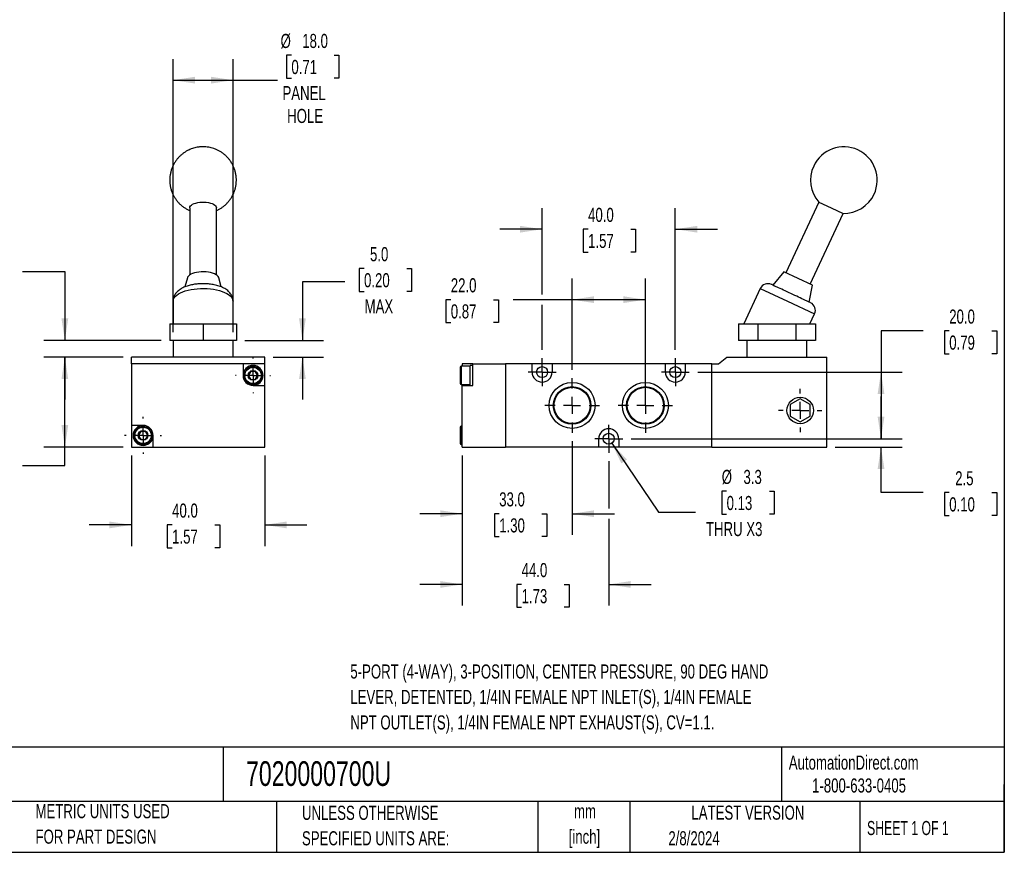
# Model space of a CAD drawing. Header units: millimetres. Extents: x 13 to 546, y 13 to 419.
# Tile 2 of 3: x 250 to 546, y 13 to 263. Entities that reach past the tile are written whole.
import ezdxf

# ---------------------------------------------------------------- set-up
doc = ezdxf.new("R2010")
doc.units = ezdxf.units.MM
doc.header["$LTSCALE"] = 2
doc.linetypes.add('CENTERX2', pattern=[20.32, 12.7, -2.54, 2.54, -2.54])
doc.layers.add('CENTER', color=40, linetype='CENTERX2')
doc.layers.add('DIMENSIONS', color=140, linetype='Continuous', lineweight=25)
doc.layers.add('TEXT', color=140, linetype='Continuous', lineweight=25)
doc.styles.add('SLDTEXTSTYLE0', font='TXT', dxfattribs={"width": 0.7})
doc.styles.add('SLDTEXTSTYLE1', font='TXT', dxfattribs={"width": 0.65})
doc.dimstyles.new('SLDDIMSTYLE2', dxfattribs={"dimtxt": 4.316016, "dimasz": 6.604, "dimexe": 0, "dimexo": 0.0625, "dimgap": 1.079004, "dimtad": 0, "dimtih": 1, "dimtoh": 1, "dimrnd": 1e-09, "dimzin": 12, "dimdsep": 46, "dimtxsty": 'SLDTEXTSTYLE0', "dimsah": 1, "dimcen": 0.09, "dimadec": 0, "dimazin": 3, "dimtfac": 1, "dimtmove": 0, "dimatfit": 0, "dimfxl": 0, "dimfrac": 2, "dimtolj": 1, "dimtzin": 12, "dimarcsym": 0})
doc.dimstyles.new('SLDDIMSTYLE3', dxfattribs={"dimtxt": 4.316016, "dimasz": 6.604, "dimexe": 0, "dimexo": 0.0625, "dimgap": 1.079004, "dimtad": 0, "dimtih": 1, "dimtoh": 1, "dimrnd": 1e-09, "dimzin": 4, "dimdsep": 46, "dimtxsty": 'SLDTEXTSTYLE0', "dimsah": 1, "dimcen": 0.09, "dimadec": 0, "dimazin": 1, "dimtfac": 1, "dimtofl": 0, "dimtmove": 0, "dimatfit": 3, "dimfxl": 0, "dimfrac": 2, "dimtolj": 1, "dimtzin": 12, "dimarcsym": 0})
doc.dimstyles.new('SLDDIMSTYLE4', dxfattribs={"dimtxt": 4.316016, "dimasz": 6.604, "dimexe": 0, "dimexo": 0.0625, "dimgap": 1.079004, "dimtad": 0, "dimtih": 1, "dimtoh": 1, "dimrnd": 1e-09, "dimzin": 4, "dimdsep": 46, "dimtxsty": 'SLDTEXTSTYLE0', "dimsah": 1, "dimcen": 0.09, "dimadec": 0, "dimazin": 1, "dimtfac": 1, "dimtmove": 0, "dimatfit": 0, "dimfxl": 0, "dimfrac": 2, "dimtolj": 1, "dimtzin": 12, "dimarcsym": 0})
doc.dimstyles.new('SLDDIMSTYLE6', dxfattribs={"dimtxt": 4.316016, "dimasz": 6.604, "dimexe": 0, "dimexo": 0.0625, "dimgap": 1.079004, "dimtad": 0, "dimtih": 1, "dimtoh": 1, "dimrnd": 1e-09, "dimzin": 12, "dimdsep": 46, "dimtxsty": 'SLDTEXTSTYLE0', "dimsah": 1, "dimcen": 0, "dimadec": 0, "dimazin": 3, "dimtfac": 1, "dimtofl": 0, "dimtmove": 0, "dimatfit": 3, "dimfxl": 0, "dimfrac": 2, "dimtolj": 1, "dimtzin": 12, "dimarcsym": 0})

# ---------------------------------------------------------------- blocks, each defined once
blk = doc.blocks.new('_D_8')
at = {"layer": 'DIMENSIONS'}
for p, q in [((284.02, 131.8), (284.02, 104.63)), ((324.02, 131.8), (324.02, 104.63)), ((284.02, 110.98), (271.32, 110.98)), ((296.23, 110.98), (294.78, 110.98)), ((294.78, 110.98), (294.78, 104.12)), ((309.06, 110.98), (310.51, 110.98)), ((310.51, 110.98), (310.51, 104.12)), ((324.02, 110.98), (336.72, 110.98)), ((294.78, 104.12), (296.23, 104.12)), ((310.51, 104.12), (309.06, 104.12))]:
    blk.add_line(p, q, dxfattribs=at)
for points in [[(284.02, 110.98), (277.41, 111.99), (277.41, 109.96)], [(324.02, 110.98), (330.62, 109.96), (330.62, 111.99)]]:
    blk.add_solid(points, dxfattribs=at)
at = {"layer": 'DIMENSIONS', "char_height": 4.233, "attachment_point": 1, "style": 'SLDTEXTSTYLE0'}
for s, insert in [('40.0', (296.23, 117.4)), ('1.57', (296.23, 109.58))]:
    blk.add_mtext(s, dxfattribs=dict(at, insert=insert))
blk = doc.blocks.new('_D_9')
at = {"layer": 'DIMENSIONS'}
for p, q in [((281.48, 161.34), (257.67, 161.34)), ((264.02, 134.34), (264.02, 161.34)), ((281.48, 134.34), (257.67, 134.34)), ((264.02, 128.83), (264.02, 134.34)), ((230.71, 128.83), (229.26, 128.83)), ((229.26, 128.83), (229.26, 121.97)), ((243.54, 128.83), (244.98, 128.83)), ((244.98, 128.83), (244.98, 121.97)), ((251.32, 128.83), (264.02, 128.83)), ((229.26, 121.97), (230.71, 121.97)), ((244.98, 121.97), (243.54, 121.97))]:
    blk.add_line(p, q, dxfattribs=at)
for points in [[(264.02, 161.34), (263, 154.74), (265.03, 154.74)], [(264.02, 134.34), (265.03, 140.94), (263, 140.94)]]:
    blk.add_solid(points, dxfattribs=at)
at = {"layer": 'DIMENSIONS', "char_height": 4.233, "attachment_point": 1, "style": 'SLDTEXTSTYLE0'}
for s, insert in [('27.0', (230.71, 135.26)), ('1.06', (230.71, 127.43))]:
    blk.add_mtext(s, dxfattribs=dict(at, insert=insert))
blk = doc.blocks.new('_D_10')
at = {"layer": 'DIMENSIONS'}
for p, q in [((232.69, 191.06), (231.24, 191.06)), ((231.24, 191.06), (231.24, 184.2)), ((245.52, 191.06), (246.97, 191.06)), ((246.97, 191.06), (246.97, 184.2)), ((251.32, 187.03), (264.02, 187.03)), ((264.02, 187.03), (264.02, 166.34)), ((231.24, 184.2), (232.69, 184.2)), ((246.97, 184.2), (245.52, 184.2)), ((292.98, 166.34), (257.67, 166.34)), ((281.48, 161.34), (257.67, 161.34)), ((264.02, 161.34), (264.02, 148.64))]:
    blk.add_line(p, q, dxfattribs=at)
for points in [[(264.02, 166.34), (265.03, 172.94), (263, 172.94)], [(264.02, 161.34), (263, 154.74), (265.03, 154.74)]]:
    blk.add_solid(points, dxfattribs=at)
at = {"layer": 'DIMENSIONS', "char_height": 4.233, "attachment_point": 1, "style": 'SLDTEXTSTYLE0'}
for s, insert in [('1.3', (234.49, 197.49)), ('0.05', (232.69, 189.66)), ('MIN', (233.42, 181.84))]:
    blk.add_mtext(s, dxfattribs=dict(at, insert=insert))
blk = doc.blocks.new('_D_11')
at = {"layer": 'DIMENSIONS'}
for p, q in [((353.85, 187.94), (352.4, 187.94)), ((352.4, 187.94), (352.4, 181.08)), ((366.67, 187.94), (368.12, 187.94)), ((368.12, 187.94), (368.12, 181.08)), ((348.05, 183.9), (335.35, 183.9)), ((335.35, 183.9), (335.35, 166.34)), ((352.4, 181.08), (353.85, 181.08)), ((368.12, 181.08), (366.67, 181.08)), ((318.06, 166.34), (341.7, 166.34)), ((326.56, 161.34), (341.7, 161.34)), ((335.35, 161.34), (335.35, 148.64))]:
    blk.add_line(p, q, dxfattribs=at)
for points in [[(335.35, 166.34), (336.37, 172.94), (334.34, 172.94)], [(335.35, 161.34), (334.34, 154.74), (336.37, 154.74)]]:
    blk.add_solid(points, dxfattribs=at)
at = {"layer": 'DIMENSIONS', "char_height": 4.233, "attachment_point": 1, "style": 'SLDTEXTSTYLE0'}
for s, insert in [('5.0', (355.64, 194.36)), ('0.20', (353.85, 186.54)), ('MAX', (354.02, 178.71))]:
    blk.add_mtext(s, dxfattribs=dict(at, insert=insert))
blk = doc.blocks.new('_D_12')
at = {"layer": 'DIMENSIONS'}
for p, q in [((332.04, 251.95), (330.59, 251.95)), ((330.59, 251.95), (330.59, 245.09)), ((344.87, 251.95), (346.32, 251.95)), ((346.32, 251.95), (346.32, 245.09)), ((296.52, 168.88), (296.52, 250.83)), ((314.52, 168.88), (314.52, 250.83)), ((296.52, 244.48), (314.52, 244.48)), ((314.52, 244.48), (327.82, 244.48)), ((330.59, 245.09), (332.04, 245.09)), ((346.32, 245.09), (344.87, 245.09))]:
    blk.add_line(p, q, dxfattribs=at)
for points in [[(296.52, 244.48), (303.12, 243.46), (303.12, 245.5)], [(314.52, 244.48), (307.91, 245.5), (307.91, 243.46)]]:
    blk.add_solid(points, dxfattribs=at)
at = {"layer": 'DIMENSIONS', "char_height": 4.233, "attachment_point": 1, "style": 'SLDTEXTSTYLE0'}
for s, insert in [('%%c', (328.79, 258.37)), ('18.0', (335.3, 258.37)), ('0.71', (332.04, 250.55)), ('PANEL', (329.36, 242.72)), ('HOLE', (330.76, 235.86))]:
    blk.add_mtext(s, dxfattribs=dict(at, insert=insert))
blk = doc.blocks.new('SW_CENTERMARKSYMBOL_7')
at = {"layer": 'CENTER', "color": 0}
for p, q in [((0, 5.08), (0, 5.54)), ((-5.08, 0), (-5.54, 0)), ((0, 0), (-2.54, 0)), ((0, 0), (0, 2.54)), ((0, 0), (0, -2.54)), ((0, 0), (2.54, 0)), ((5.08, 0), (5.54, 0)), ((0, -5.08), (0, -5.54))]:
    blk.add_line(p, q, dxfattribs=at)
blk = doc.blocks.new('SW_CENTERMARKSYMBOL_8')
at = {"layer": 'CENTER', "color": 0}
for p, q in [((0, 5.08), (0, 5.29)), ((-5.08, 0), (-5.29, 0)), ((0, 0), (-2.54, 0)), ((0, 0), (0, 2.54)), ((0, 0), (0, -2.54)), ((0, 0), (2.54, 0)), ((5.08, 0), (5.29, 0)), ((0, -5.08), (0, -5.29))]:
    blk.add_line(p, q, dxfattribs=at)
blk = doc.blocks.new('_D_13')
at = {"layer": 'DIMENSIONS'}
for p, q in [((416.32, 136.12), (416.32, 107.99)), ((383.32, 131.8), (383.32, 107.99)), ((383.32, 114.34), (370.62, 114.34)), ((394.44, 114.34), (392.99, 114.34)), ((392.99, 114.34), (392.99, 107.48)), ((407.26, 114.34), (408.71, 114.34)), ((408.71, 114.34), (408.71, 107.48)), ((416.32, 114.34), (429.02, 114.34)), ((392.99, 107.48), (394.44, 107.48)), ((408.71, 107.48), (407.26, 107.48))]:
    blk.add_line(p, q, dxfattribs=at)
for points in [[(383.32, 114.34), (376.72, 115.36), (376.72, 113.32)], [(416.32, 114.34), (422.93, 113.32), (422.93, 115.36)]]:
    blk.add_solid(points, dxfattribs=at)
at = {"layer": 'DIMENSIONS', "char_height": 4.233, "attachment_point": 1, "style": 'SLDTEXTSTYLE0'}
for s, insert in [('33.0', (394.44, 120.76)), ('1.30', (394.44, 112.94))]:
    blk.add_mtext(s, dxfattribs=dict(at, insert=insert))
blk = doc.blocks.new('_D_14')
at = {"layer": 'DIMENSIONS'}
for p, q in [((383.32, 131.8), (383.32, 86.76)), ((427.32, 130.11), (427.32, 115.86)), ((427.32, 112.82), (427.32, 86.76)), ((383.32, 93.11), (370.62, 93.11)), ((401.16, 93.11), (399.71, 93.11)), ((399.71, 93.11), (399.71, 86.25)), ((413.99, 93.11), (415.43, 93.11)), ((415.43, 93.11), (415.43, 86.25)), ((427.32, 93.11), (440.02, 93.11)), ((399.71, 86.25), (401.16, 86.25)), ((415.43, 86.25), (413.99, 86.25))]:
    blk.add_line(p, q, dxfattribs=at)
for points in [[(383.32, 93.11), (376.72, 94.12), (376.72, 92.09)], [(427.32, 93.11), (433.93, 92.09), (433.93, 94.12)]]:
    blk.add_solid(points, dxfattribs=at)
at = {"layer": 'DIMENSIONS', "char_height": 4.233, "attachment_point": 1, "style": 'SLDTEXTSTYLE0'}
for s, insert in [('44.0', (401.16, 99.53)), ('1.73', (401.16, 91.7))]:
    blk.add_mtext(s, dxfattribs=dict(at, insert=insert))
blk = doc.blocks.new('_D_15')
at = {"layer": 'DIMENSIONS'}
for p, q in [((416.32, 157.56), (416.32, 184.94)), ((438.32, 149.38), (438.32, 184.94)), ((379.9, 178.59), (378.45, 178.59)), ((378.45, 178.59), (378.45, 171.73)), ((392.73, 178.59), (394.18, 178.59)), ((394.18, 178.59), (394.18, 171.73)), ((416.32, 178.59), (398.58, 178.59)), ((438.32, 178.59), (416.32, 178.59)), ((378.45, 171.73), (379.9, 171.73)), ((394.18, 171.73), (392.73, 171.73))]:
    blk.add_line(p, q, dxfattribs=at)
for points in [[(416.32, 178.59), (422.93, 177.58), (422.93, 179.61)], [(438.32, 178.59), (431.72, 179.61), (431.72, 177.58)]]:
    blk.add_solid(points, dxfattribs=at)
at = {"layer": 'DIMENSIONS', "char_height": 4.233, "attachment_point": 1, "style": 'SLDTEXTSTYLE0'}
for s, insert in [('22.0', (379.9, 185.02)), ('0.87', (379.9, 177.19))]:
    blk.add_mtext(s, dxfattribs=dict(at, insert=insert))
blk = doc.blocks.new('_D_16')
at = {"layer": 'DIMENSIONS'}
for p, q in [((407.32, 180.12), (407.32, 206.09)), ((447.32, 163.57), (447.32, 206.09)), ((407.32, 199.74), (394.62, 199.74)), ((421.13, 199.74), (419.68, 199.74)), ((419.68, 199.74), (419.68, 192.88)), ((433.95, 199.74), (435.4, 199.74)), ((435.4, 199.74), (435.4, 192.88)), ((447.32, 199.74), (460.02, 199.74)), ((419.68, 192.88), (421.13, 192.88)), ((435.4, 192.88), (433.95, 192.88)), ((407.32, 163.57), (407.32, 177.07))]:
    blk.add_line(p, q, dxfattribs=at)
for points in [[(407.32, 199.74), (400.72, 200.75), (400.72, 198.72)], [(447.32, 199.74), (453.93, 198.72), (453.93, 200.75)]]:
    blk.add_solid(points, dxfattribs=at)
at = {"layer": 'DIMENSIONS', "char_height": 4.233, "attachment_point": 1, "style": 'SLDTEXTSTYLE0'}
for s, insert in [('40.0', (421.13, 206.16)), ('1.57', (421.13, 198.34))]:
    blk.add_mtext(s, dxfattribs=dict(at, insert=insert))
blk = doc.blocks.new('_D_17')
at = {"layer": 'DIMENSIONS'}
for p, q in [((509.08, 136.84), (509.08, 149.54)), ((434.05, 136.84), (515.43, 136.84)), ((495.36, 134.34), (515.43, 134.34)), ((509.08, 120.67), (509.08, 134.34)), ((521.78, 120.67), (509.08, 120.67)), ((529.56, 120.67), (528.11, 120.67)), ((528.11, 120.67), (528.11, 113.81)), ((542.38, 120.67), (543.83, 120.67)), ((543.83, 120.67), (543.83, 113.81)), ((528.11, 113.81), (529.56, 113.81)), ((543.83, 113.81), (542.38, 113.81))]:
    blk.add_line(p, q, dxfattribs=at)
for points in [[(509.08, 136.84), (510.1, 143.44), (508.06, 143.44)], [(509.08, 134.34), (508.06, 127.74), (510.1, 127.74)]]:
    blk.add_solid(points, dxfattribs=at)
at = {"layer": 'DIMENSIONS', "char_height": 4.233, "attachment_point": 1, "style": 'SLDTEXTSTYLE0'}
for s, insert in [('2.5', (531.35, 127.09)), ('0.10', (529.56, 119.26))]:
    blk.add_mtext(s, dxfattribs=dict(at, insert=insert))
blk = doc.blocks.new('_D_18')
at = {"layer": 'DIMENSIONS'}
for p, q in [((521.78, 169.21), (509.08, 169.21)), ((509.08, 169.21), (509.08, 156.84)), ((529.56, 169.21), (528.11, 169.21)), ((528.11, 169.21), (528.11, 162.35)), ((542.38, 169.21), (543.83, 169.21)), ((543.83, 169.21), (543.83, 162.35)), ((528.11, 162.35), (529.56, 162.35)), ((543.83, 162.35), (542.38, 162.35)), ((454.05, 156.84), (515.43, 156.84)), ((509.08, 156.84), (509.08, 136.84)), ((434.05, 136.84), (515.43, 136.84))]:
    blk.add_line(p, q, dxfattribs=at)
for points in [[(509.08, 156.84), (508.06, 150.24), (510.1, 150.24)], [(509.08, 136.84), (510.1, 143.44), (508.06, 143.44)]]:
    blk.add_solid(points, dxfattribs=at)
at = {"layer": 'DIMENSIONS', "char_height": 4.233, "attachment_point": 1, "style": 'SLDTEXTSTYLE0'}
for s, insert in [('20.0', (529.56, 175.63)), ('0.79', (529.56, 167.81))]:
    blk.add_mtext(s, dxfattribs=dict(at, insert=insert))
blk = doc.blocks.new('_D_19')
at = {"layer": 'DIMENSIONS'}
for p, q in [((428.25, 135.47), (442.24, 114.81)), ((462.72, 121.08), (461.27, 121.08)), ((461.27, 121.08), (461.27, 114.22)), ((475.55, 121.08), (477, 121.08)), ((477, 121.08), (477, 114.22)), ((442.24, 114.81), (453.35, 114.81)), ((461.27, 114.22), (462.72, 114.22)), ((477, 114.22), (475.55, 114.22))]:
    blk.add_line(p, q, dxfattribs=at)
blk.add_solid([(428.25, 135.47), (431.11, 129.44), (432.79, 130.57)], dxfattribs=at)
at = {"layer": 'DIMENSIONS', "char_height": 4.233, "attachment_point": 1, "style": 'SLDTEXTSTYLE0'}
for s, insert in [('%%c', (461.26, 127.5)), ('3.3', (467.78, 127.5)), ('0.13', (462.72, 119.67)), ('THRU X3', (456.52, 111.85))]:
    blk.add_mtext(s, dxfattribs=dict(at, insert=insert))
blk = doc.blocks.new('SW_CENTERMARKSYMBOL_9')
at = {"layer": 'CENTER', "color": 0}
for p, q in [((0, 5.08), (0, 8.18)), ((-5.08, 0), (-8.18, 0)), ((0, 0), (-2.54, 0)), ((0, 0), (0, 2.54)), ((0, 0), (0, -2.54)), ((0, 0), (2.54, 0)), ((5.08, 0), (8.18, 0)), ((0, -5.08), (0, -8.18))]:
    blk.add_line(p, q, dxfattribs=at)
blk = doc.blocks.new('SW_CENTERMARKSYMBOL_10')
at = {"layer": 'CENTER', "color": 0}
for p, q in [((0, 5.08), (0, 8.18)), ((-5.08, 0), (-8.18, 0)), ((0, 0), (-2.54, 0)), ((0, 0), (0, 2.54)), ((0, 0), (0, -2.54)), ((0, 0), (2.54, 0)), ((5.08, 0), (8.18, 0)), ((0, -5.08), (0, -8.18))]:
    blk.add_line(p, q, dxfattribs=at)
blk = doc.blocks.new('SW_CENTERMARKSYMBOL_11')
at = {"layer": 'CENTER', "color": 0}
for p, q in [((0, 2.54), (0, 4.19)), ((-2.54, 0), (-4.19, 0)), ((0, 0), (-2.54, 0)), ((0, 0), (0, 2.54)), ((0, 0), (0, -2.54)), ((0, 0), (2.54, 0)), ((2.54, 0), (4.19, 0)), ((0, -2.54), (0, -4.19))]:
    blk.add_line(p, q, dxfattribs=at)
blk = doc.blocks.new('SW_CENTERMARKSYMBOL_12')
at = {"layer": 'CENTER', "color": 0}
for p, q in [((0, 2.54), (0, 4.19)), ((-2.54, 0), (-4.19, 0)), ((0, 0), (-2.54, 0)), ((0, 0), (0, 2.54)), ((0, 0), (0, -2.54)), ((0, 0), (2.54, 0)), ((2.54, 0), (4.19, 0)), ((0, -2.54), (0, -4.19))]:
    blk.add_line(p, q, dxfattribs=at)
blk = doc.blocks.new('SW_CENTERMARKSYMBOL_13')
at = {"layer": 'CENTER', "color": 0}
for p, q in [((0, 2.54), (0, 4.19)), ((-2.54, 0), (-4.19, 0)), ((0, 0), (-2.54, 0)), ((0, 0), (0, 2.54)), ((0, 0), (0, -2.54)), ((0, 0), (2.54, 0)), ((2.54, 0), (4.19, 0)), ((0, -2.54), (0, -4.19))]:
    blk.add_line(p, q, dxfattribs=at)
blk = doc.blocks.new('SW_CENTERMARKSYMBOL_14')
at = {"layer": 'CENTER', "color": 0}
for p, q in [((0, 5.08), (0, 6.515)), ((-5.08, 0), (-6.515, 0)), ((0, 0), (-2.54, 0)), ((0, 0), (0, 2.54)), ((0, 0), (0, -2.54)), ((0, 0), (2.54, 0)), ((5.08, 0), (6.515, 0)), ((0, -5.08), (0, -6.515))]:
    blk.add_line(p, q, dxfattribs=at)

msp = doc.modelspace()

# ---------------------------------------------------------------- linework, layer by layer
for p, q in [((490.439995, 207.864511), (480.536, 186.625326)), ((490.439995, 207.864511), (494.065226, 206.174038)), ((301.515377, 206.174038), (301.515377, 186.02012)), ((309.515377, 186.02012), (309.515377, 206.174038)), ((487.786462, 183.24438), (497.690457, 204.483565)), ((494.065226, 206.174038), (497.690457, 204.483565)), ((479.853224, 186.943709), (476.610293, 182.939023)), ((484.161231, 184.934853), (479.853224, 186.943709)), ((300.794253, 185.168409), (300.030818, 182.412141)), ((310.998598, 182.416974), (310.236502, 185.168409)), ((488.469238, 182.925996), (484.161231, 184.934853)), ((472.834824, 181.941109), (467.891556, 171.340236)), ((472.834824, 181.941109), (480.991594, 178.137544)), ((487.485987, 177.867604), (488.469238, 182.925996)), ((296.515377, 178.137544), (296.515377, 171.340236)), ((314.515377, 171.340236), (314.515377, 178.137544)), ((480.991594, 178.137544), (489.148364, 174.33398)), ((487.752358, 171.340236), (489.148364, 174.33398)), ((295.515377, 171.340236), (295.515377, 166.340236)), ((295.515377, 171.340236), (305.515377, 171.340236)), ((305.515377, 171.340236), (315.515377, 171.340236)), ((305.515377, 171.340236), (305.515377, 166.340236)), ((315.515377, 171.340236), (315.515377, 166.340236)), ((466.274952, 171.340236), (466.274952, 166.340236)), ((466.274952, 171.340236), (472.048454, 171.340236)), ((472.048454, 171.340236), (472.048454, 166.340236)), ((472.048454, 171.340236), (483.59546, 171.340236)), ((483.59546, 171.340236), (489.368963, 171.340236)), ((483.59546, 166.340236), (483.59546, 171.340236)), ((489.368963, 171.340236), (489.368963, 166.340236)), ((305.515377, 166.340236), (295.515377, 166.340236)), ((296.515377, 166.340236), (296.515377, 161.340236)), ((315.515377, 166.340236), (305.515377, 166.340236)), ((314.515377, 161.340236), (314.515377, 166.340236)), ((472.048454, 166.340236), (466.274952, 166.340236)), ((468.821957, 166.340236), (468.821957, 161.340236)), ((483.59546, 166.340236), (472.048454, 166.340236)), ((489.368963, 166.340236), (483.59546, 166.340236)), ((486.821957, 161.340236), (486.821957, 166.340236)), ((324.015377, 161.340236), (284.015377, 161.340236)), ((284.015377, 159.340236), (284.015377, 161.340236)), ((324.015377, 159.340236), (324.015377, 161.340236)), ((460.321957, 159.340236), (462.821957, 161.340236)), ((462.821957, 161.340236), (492.821957, 161.340236)), ((492.821957, 134.340236), (492.821957, 161.340236)), ((284.015377, 159.340236), (284.015377, 140.840236)), ((317.515377, 159.340236), (284.015377, 159.340236)), ((317.515377, 159.340236), (317.515377, 155.840236)), ((324.015377, 159.340236), (317.515377, 159.340236)), ((324.015377, 152.840236), (324.015377, 159.340236)), ((385.721957, 158.590236), (383.021957, 158.590236)), ((383.021957, 158.590236), (383.021957, 153.090236)), ((386.521957, 159.340236), (383.321957, 159.340236)), ((383.321957, 159.340236), (383.321957, 158.590236)), ((386.521957, 158.840236), (385.721957, 158.840236)), ((385.721957, 155.840236), (385.721957, 158.840236)), ((386.521957, 152.840236), (386.521957, 159.340236)), ((386.521957, 159.340236), (396.321957, 159.340236)), ((396.321957, 159.340236), (396.321957, 134.340236)), ((404.321957, 159.340236), (396.321957, 159.340236)), ((404.321957, 156.840236), (404.321957, 159.340236)), ((410.321957, 159.340236), (404.321957, 159.340236)), ((410.321957, 159.340236), (410.321957, 156.840236)), ((444.321957, 159.340236), (410.321957, 159.340236)), ((444.321957, 156.840236), (444.321957, 159.340236)), ((450.321957, 159.340236), (444.321957, 159.340236)), ((450.321957, 159.340236), (450.321957, 156.840236)), ((458.321957, 159.340236), (450.321957, 159.340236)), ((458.321957, 134.340236), (458.321957, 159.340236)), ((458.321957, 159.340236), (460.321957, 159.340236)), ((385.721957, 152.840236), (385.721957, 155.840236)), ((320.515377, 152.840236), (324.015377, 152.840236)), ((324.015377, 134.340236), (324.015377, 152.840236)), ((383.021957, 153.090236), (385.721957, 153.090236)), ((383.321957, 153.090236), (383.321957, 152.840236)), ((383.321957, 152.840236), (386.521957, 152.840236)), ((383.321957, 134.340236), (383.321957, 152.840236)), ((484.821957, 148.804337), (481.821957, 147.072287)), ((487.821957, 147.072287), (484.821957, 148.804337)), ((481.821957, 147.072287), (481.821957, 143.608185)), ((487.821957, 143.608185), (487.821957, 147.072287)), ((481.821957, 143.608185), (484.821957, 141.876134)), ((484.821957, 141.876134), (487.821957, 143.608185)), ((287.515377, 140.840236), (284.015377, 140.840236)), ((284.015377, 140.840236), (284.015377, 134.340236)), ((383.321957, 140.590236), (383.021957, 140.590236)), ((383.021957, 140.590236), (383.021957, 135.090236)), ((290.515377, 134.340236), (290.515377, 137.840236)), ((424.321957, 134.340236), (424.321957, 136.840236)), ((430.321957, 136.840236), (430.321957, 134.340236)), ((284.015377, 134.340236), (290.515377, 134.340236)), ((290.515377, 134.340236), (324.015377, 134.340236)), ((383.021957, 135.090236), (383.321957, 135.090236)), ((383.321957, 134.340236), (396.321957, 134.340236)), ((424.321957, 134.340236), (396.321957, 134.340236)), ((430.321957, 134.340236), (424.321957, 134.340236)), ((458.321957, 134.340236), (430.321957, 134.340236)), ((458.321957, 134.340236), (492.821957, 134.340236))]:
    msp.add_line(p, q)
at = {"flags": 128}
for points in [[(301.515377, 206.174038), (301.569932, 206.452281), (301.732108, 206.722934), (301.997482, 206.978615), (302.358815, 207.212348), (302.806251, 207.41776), (303.327585, 207.589246), (303.908596, 207.722129), (304.533435, 207.812783), (305.18506, 207.858738), (305.845695, 207.858738), (306.497319, 207.812783), (307.122159, 207.722129), (307.70317, 207.589246), (308.224504, 207.41776), (308.671939, 207.212348), (309.033272, 206.978615), (309.298646, 206.722934), (309.460823, 206.452281), (309.515377, 206.174038)], [(310.236502, 185.168409), (310.21303, 185.241503), (310.047214, 185.540966), (309.775175, 185.826222), (309.40329, 186.090585), (308.940276, 186.327859), (308.396985, 186.532482), (307.786152, 186.699658), (307.122093, 186.825468), (306.420375, 186.906964), (305.697444, 186.942235), (304.970246, 186.930455), (304.255825, 186.8719), (303.570927, 186.767942), (302.931605, 186.621018), (302.352845, 186.434571), (301.848212, 186.212973), (301.429534, 185.961416), (301.106624, 185.685798), (300.887052, 185.392578), (300.794253, 185.168409)], [(296.515377, 178.137544), (296.529044, 178.347074), (296.638126, 178.76359), (296.854965, 179.172507), (297.176931, 179.568861), (297.600114, 179.947841), (298.119377, 180.304846), (298.728418, 180.635543), (299.419843, 180.935917), (300.18526, 181.202324), (301.015377, 181.431528), (301.900119, 181.620747), (302.828744, 181.767685), (303.789982, 181.870558), (304.772163, 181.928118), (305.763366, 181.939664), (306.751559, 181.905059), (307.724747, 181.824721), (308.671115, 181.699625), (309.579178, 181.531291), (310.437911, 181.321761), (311.236891, 181.073579), (311.96642, 180.789758), (312.617642, 180.473742), (313.182652, 180.129368), (313.654592, 179.760816), (314.027733, 179.37256), (314.297545, 178.969312), (314.460753, 178.555968), (314.515377, 178.137544), (314.515377, 178.137544)]]:
    msp.add_lwpolyline(points, dxfattribs=at)
for centre, radius in [((320.515377, 155.840236), 2.75), ((320.515377, 155.840236), 1.4637), ((407.321957, 156.840236), 1.65), ((447.321957, 156.840236), 1.65), ((416.321957, 146.840236), 6.9), ((438.321957, 146.840236), 6.9), ((416.321957, 146.840236), 5.640675), ((416.321957, 146.840236), 5.434304), ((438.321957, 146.840236), 5.640675), ((438.321957, 146.840236), 5.434304), ((484.821957, 145.340236), 3.975), ((287.515377, 137.840236), 2.75), ((287.515377, 137.840236), 1.4637), ((427.321957, 136.840236), 1.65)]:
    msp.add_circle(centre, radius)
for centre, radius, start, end in [((497.938586, 214.480487), 10, 335, 155), ((497.938586, 214.480487), 10, 155, 221.42182152), ((497.938586, 214.480487), 10, 268.57817848, 335), ((475.100594, 180.884563), 2.5, 65, 155), ((486.882595, 175.390526), 2.5, 335, 65), ((320.515377, 155.840236), 3, 0, 180), ((320.515377, 155.840236), 1.25, 90, 150), ((320.515377, 155.840236), 1.25, 30, 90), ((383.021957, 158.290236), 0.3, 90, 180), ((407.321957, 156.840236), 3, 180, 0), ((447.321957, 156.840236), 3, 180, 0), ((320.515377, 155.840236), 3, 180, 270), ((320.515377, 155.840236), 1.25, 150, 210), ((320.515377, 155.840236), 1.25, 210, 270), ((320.515377, 155.840236), 3, 270, 0), ((320.515377, 155.840236), 1.25, 270, 330), ((320.515377, 155.840236), 1.25, 330, 30), ((383.021957, 153.390236), 0.3, 180, 270), ((287.515377, 137.840236), 3, 90, 0), ((287.515377, 137.840236), 1.25, 90, 150), ((287.515377, 137.840236), 3, 0, 90), ((287.515377, 137.840236), 1.25, 30, 90), ((383.021957, 140.290236), 0.3, 90, 180), ((427.321957, 136.840236), 3, 0, 180), ((287.515377, 137.840236), 1.25, 150, 210), ((287.515377, 137.840236), 1.25, 210, 270), ((287.515377, 137.840236), 1.25, 270, 330), ((287.515377, 137.840236), 1.25, 330, 30), ((383.021957, 135.390236), 0.3, 180, 270)]:
    msp.add_arc(centre, radius, start, end)
for points, knots in [([(305.515377, 224.480487), (305.1691, 224.470688), (304.684579, 224.456979), (303.975771, 224.366009), (303.377537, 224.257929), (302.672746, 224.077568), (301.945479, 223.832757), (301.202689, 223.515277), (300.461786, 223.123582), (299.736123, 222.656962), (299.037809, 222.116358), (298.377816, 221.504024), (297.766174, 220.823438), (297.212053, 220.079181), (296.723778, 219.276842), (296.308821, 218.422905), (295.973777, 217.524642), (295.724344, 216.590005), (295.565305, 215.627511), (295.500522, 214.64613), (295.532947, 213.65518), (295.664653, 212.66422), (295.896882, 211.682955), (296.230136, 210.721136), (296.664294, 209.788511), (297.178566, 208.928591), (297.756519, 208.148707), (298.380886, 207.452569), (299.065966, 206.819744), (299.803269, 206.253366), (300.587862, 205.768461), (301.162029, 205.458667), (301.480601, 205.333767), (301.515377, 205.320133)], [0, 0, 0, 0, 0.03804496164, 0.05323355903, 0.07851601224, 0.10483077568, 0.13313819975, 0.16279307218, 0.19353707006, 0.22516258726, 0.25751969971, 0.29049537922, 0.32400269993, 0.35797375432, 0.39235510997, 0.42710487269, 0.46219079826, 0.49758911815, 0.53328388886, 0.56926677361, 0.6055372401, 0.64210322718, 0.67898241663, 0.71620437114, 0.75381401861, 0.79187738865, 0.82615182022, 0.86037594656, 0.89452203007, 0.92854973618, 0.96238731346, 0.99589410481, 1, 1, 1, 1]), ([(309.515377, 205.323925), (309.615451, 205.365519), (309.973839, 205.514474), (310.567884, 205.839905), (311.294933, 206.303312), (311.992862, 206.844808), (312.652962, 207.456896), (313.264574, 208.13755), (313.818703, 208.881788), (314.306976, 209.684132), (314.721934, 210.538068), (315.056978, 211.436331), (315.30641, 212.370968), (315.46545, 213.333462), (315.530233, 214.314843), (315.497808, 215.305793), (315.366102, 216.296753), (315.133873, 217.278018), (314.800618, 218.239836), (314.366462, 219.172464), (313.852185, 220.032374), (313.274246, 220.812291), (312.64983, 221.508311), (311.964931, 222.141577), (311.226955, 222.706318), (310.44485, 223.197273), (309.630504, 223.609537), (308.803591, 223.937973), (308.010466, 224.174991), (307.310857, 224.325202), (306.672375, 224.419056), (306.091539, 224.47137), (305.695896, 224.47763), (305.515377, 224.480487)], [0, 0, 0, 0, 0.0119110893, 0.0426566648, 0.0742838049, 0.1066425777, 0.1396199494, 0.1731289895, 0.2071017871, 0.2414849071, 0.276236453, 0.311324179, 0.3467243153, 0.3824209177, 0.4184056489, 0.4546779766, 0.4912458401, 0.528126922, 0.5653507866, 0.602962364, 0.6410276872, 0.6753038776, 0.7095297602, 0.7436775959, 0.7777070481, 0.8115463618, 0.8450548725, 0.8779152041, 0.909233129, 0.9359511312, 0.9565077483, 0.98015593, 1, 1, 1, 1]), ([(305.515377, 183.384563), (305.207445, 183.380225), (304.773762, 183.374116), (304.137796, 183.333295), (303.598748, 183.284299), (302.968229, 183.202756), (302.322879, 183.092555), (301.668114, 182.949945), (301.017685, 182.773663), (300.380223, 182.561783), (299.762579, 182.311796), (299.170882, 182.020338), (298.613475, 181.684311), (298.101367, 181.302343), (297.646634, 180.875946), (297.258685, 180.408396), (296.945127, 179.903371), (296.70802, 179.364264), (296.564971, 178.796358), (296.503331, 178.376749), (296.519243, 178.153746), (296.5212, 178.126319)], [0, 0, 0, 0, 0.0700514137, 0.098658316, 0.1459744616, 0.1948527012, 0.2471182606, 0.3015150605, 0.3576470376, 0.4152510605, 0.4741995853, 0.5343876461, 0.5955591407, 0.6567025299, 0.7165623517, 0.7743555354, 0.830152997, 0.884582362, 0.9384191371, 0.9924260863, 1, 1, 1, 1]), ([(314.509725, 178.146039), (314.504441, 178.319278), (314.49287, 178.698682), (314.351078, 179.277301), (314.116217, 179.849191), (313.793428, 180.379254), (313.396305, 180.864808), (312.914267, 181.317303), (312.352824, 181.729649), (311.726953, 182.093529), (311.055913, 182.405374), (310.355504, 182.66685), (309.634525, 182.882267), (308.903953, 183.054558), (308.166415, 183.188358), (307.490031, 183.27822), (306.879139, 183.334784), (306.244466, 183.375142), (305.789996, 183.381014), (305.515377, 183.384563)], [0, 0, 0, 0, 0.0477181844, 0.1045058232, 0.1639706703, 0.2203713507, 0.2799204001, 0.3433528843, 0.4103230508, 0.4787714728, 0.5459435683, 0.6112565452, 0.6748818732, 0.73661942, 0.795559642, 0.8541424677, 0.8963960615, 0.9373962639, 1, 1, 1, 1]), ([(482.04814, 180.403314), (480.485794, 181.131848), (478.987319, 181.830598), (476.777828, 182.860901), (476.157139, 183.150332), (476.157139, 183.150332)], [0, 0, 0, 0, 0.5, 0.5, 1, 1, 1, 1]), ([(487.93914, 177.656295), (487.93914, 177.656295), (487.318452, 177.945727), (485.108961, 178.97603), (483.610486, 179.67478), (482.04814, 180.403314)], [0, 0, 0, 0, 0.5, 0.5, 1, 1, 1, 1]), ([(320.515377, 153.390236), (319.163186, 153.390236), (318.065377, 154.488044), (318.065377, 157.192428), (319.163186, 158.290236), (320.515377, 158.290236)], [0, 0, 0, 0, 0.5, 0.5, 1, 1, 1, 1]), ([(319.79369, 157.090236), (319.675852, 156.886134), (319.556248, 156.678976), (319.310823, 156.253886), (319.189987, 156.044592), (319.072002, 155.840236)], [0, 0, 0, 0, 0.5, 0.5, 1, 1, 1, 1]), ([(321.237065, 157.090236), (321.001275, 157.090236), (320.761697, 157.090236), (320.269058, 157.090236), (320.029479, 157.090236), (319.79369, 157.090236)], [0, 0, 0, 0, 0.5, 0.5, 1, 1, 1, 1]), ([(320.515377, 158.290236), (321.867569, 158.290236), (322.965377, 157.192428), (322.965377, 154.488044), (321.867569, 153.390236), (320.515377, 153.390236)], [0, 0, 0, 0, 0.5, 0.5, 1, 1, 1, 1]), ([(321.958753, 155.840236), (321.840915, 156.044337), (321.721312, 156.251496), (321.475886, 156.676586), (321.35505, 156.88588), (321.237065, 157.090236)], [0, 0, 0, 0, 0.5, 0.5, 1, 1, 1, 1]), ([(382.721957, 158.290236), (382.721957, 158.290236), (382.721957, 157.192428), (382.721957, 154.488044), (382.721957, 153.390236), (382.721957, 153.390236)], [0, 0, 0, 0, 0.5, 0.5, 1, 1, 1, 1]), ([(319.072002, 155.840236), (319.18984, 155.636135), (319.309443, 155.428976), (319.554869, 155.003886), (319.675705, 154.794592), (319.793689, 154.590236)], [0, 0, 0, 0, 0.5, 0.5, 1, 1, 1, 1]), ([(319.793689, 154.590236), (320.029479, 154.590236), (320.269058, 154.590236), (320.761697, 154.590236), (321.001275, 154.590236), (321.237065, 154.590236)], [0, 0, 0, 0, 0.5, 0.5, 1, 1, 1, 1]), ([(321.237065, 154.590236), (321.354903, 154.794337), (321.474506, 155.001496), (321.719932, 155.426586), (321.840768, 155.63588), (321.958753, 155.840236)], [0, 0, 0, 0, 0.5, 0.5, 1, 1, 1, 1]), ([(287.515377, 135.390236), (286.163186, 135.390236), (285.065377, 136.488044), (285.065377, 139.192428), (286.163186, 140.290236), (287.515377, 140.290236)], [0, 0, 0, 0, 0.5, 0.5, 1, 1, 1, 1]), ([(286.79369, 139.090236), (286.675852, 138.886134), (286.556248, 138.678976), (286.310823, 138.253886), (286.189987, 138.044592), (286.072002, 137.840236)], [0, 0, 0, 0, 0.5, 0.5, 1, 1, 1, 1]), ([(288.237065, 139.090236), (288.001275, 139.090236), (287.761697, 139.090236), (287.269058, 139.090236), (287.029479, 139.090236), (286.79369, 139.090236)], [0, 0, 0, 0, 0.5, 0.5, 1, 1, 1, 1]), ([(287.515377, 140.290236), (288.867569, 140.290236), (289.965377, 139.192428), (289.965377, 136.488044), (288.867569, 135.390236), (287.515377, 135.390236)], [0, 0, 0, 0, 0.5, 0.5, 1, 1, 1, 1]), ([(288.958753, 137.840236), (288.840915, 138.044337), (288.721312, 138.251496), (288.475886, 138.676586), (288.35505, 138.88588), (288.237065, 139.090236)], [0, 0, 0, 0, 0.5, 0.5, 1, 1, 1, 1]), ([(382.721957, 140.290236), (382.721957, 140.290236), (382.721957, 139.192428), (382.721957, 136.488044), (382.721957, 135.390236), (382.721957, 135.390236)], [0, 0, 0, 0, 0.5, 0.5, 1, 1, 1, 1]), ([(286.072002, 137.840236), (286.18984, 137.636135), (286.309443, 137.428976), (286.554869, 137.003886), (286.675705, 136.794592), (286.793689, 136.590236)], [0, 0, 0, 0, 0.5, 0.5, 1, 1, 1, 1]), ([(286.793689, 136.590236), (287.029479, 136.590236), (287.269058, 136.590236), (287.761697, 136.590236), (288.001275, 136.590236), (288.237065, 136.590236)], [0, 0, 0, 0, 0.5, 0.5, 1, 1, 1, 1]), ([(288.237065, 136.590236), (288.354903, 136.794337), (288.474506, 137.001496), (288.719932, 137.426586), (288.840768, 137.63588), (288.958753, 137.840236)], [0, 0, 0, 0, 0.5, 0.5, 1, 1, 1, 1])]:
    msp.add_open_spline(points, degree=3, knots=knots)
at = {"layer": 'TEXT'}
for p, q in [((546.1, 419.1), (546.1, 12.7)), ((546.1, 44.252215), (12.7, 44.252215)), ((311.517791, 44.252215), (311.517791, 27.94)), ((479.150755, 44.252215), (479.150755, 27.94)), ((546.1, 12.7), (546.1, 33.02)), ((546.1, 27.94), (12.7, 27.94)), ((327.560355, 27.94), (327.560355, 12.7)), ((406.048609, 27.94), (406.048609, 12.7)), ((433.624195, 27.94), (433.624195, 12.7)), ((502.697498, 27.94), (502.697498, 12.7)), ((12.7, 12.7), (546.1, 12.7))]:
    msp.add_line(p, q, dxfattribs=at)

# ---------------------------------------------------------------- block references
at = {"layer": 'CENTER'}
for name, p in [('SW_CENTERMARKSYMBOL_8', (320.515377, 155.840236)), ('SW_CENTERMARKSYMBOL_12', (407.321957, 156.840236)), ('SW_CENTERMARKSYMBOL_11', (447.321957, 156.840236)), ('SW_CENTERMARKSYMBOL_10', (416.321957, 146.840236)), ('SW_CENTERMARKSYMBOL_9', (438.321957, 146.840236)), ('SW_CENTERMARKSYMBOL_14', (484.821957, 145.340236)), ('SW_CENTERMARKSYMBOL_7', (287.515377, 137.840236)), ('SW_CENTERMARKSYMBOL_13', (427.321957, 136.840236))]:
    msp.add_blockref(name, p, dxfattribs=at)

# ---------------------------------------------------------------- texts
at = {"layer": 'TEXT'}
for s, insert, char_height, attachment_point, style in [('5-PORT (4-WAY), 3-POSITION, CENTER PRESSURE, 90 DEG HAND', (349.739375, 69.091759), 4.23333333, 1, 'SLDTEXTSTYLE0'), ('LEVER, DETENTED, 1/4IN FEMALE NPT INLET(S), 1/4IN FEMALE', (349.739375, 61.447315), 4.23333333, 1, 'SLDTEXTSTYLE0'), ('NPT OUTLET(S), 1/4IN FEMALE NPT EXHAUST(S), CV=1.1.', (349.739375, 53.802871), 4.23333333, 1, 'SLDTEXTSTYLE0'), ('AutomationDirect.com', (481.389918, 41.753063), 4.23333333, 1, 'SLDTEXTSTYLE0'), ('7020000700U', (318.415444, 40.037097), 7.40833333, 1, 'SLDTEXTSTYLE0'), ('1-800-633-0405', (488.38316, 34.874048), 4.23333333, 1, 'SLDTEXTSTYLE0'), ('METRIC UNITS USED', (255.208669, 27.165083), 4.23333333, 1, 'SLDTEXTSTYLE0'), ('UNLESS OTHERWISE', (335.215826, 26.667975), 4.23333333, 1, 'SLDTEXTSTYLE0'), ('LATEST VERSION', (469.104263, 26.727988), 4.23333333, 2, 'SLDTEXTSTYLE0'), ('mm', (420.197744, 27.148957), 4.2333333, 2, 'SLDTEXTSTYLE0'), ('SHEET 1 OF 1', (504.882571, 22.102981), 4.23333333, 1, 'SLDTEXTSTYLE1'), ('FOR PART DESIGN', (255.208669, 19.520638), 4.23333333, 1, 'SLDTEXTSTYLE0'), ('SPECIFIED UNITS ARE:', (335.215826, 19.023531), 4.23333333, 1, 'SLDTEXTSTYLE0'), ('[inch]', (420.030175, 19.504512), 4.2333333, 2, 'SLDTEXTSTYLE0'), ('2/8/2024', (445.225617, 19.026807), 4.2333333, 1, 'SLDTEXTSTYLE0')]:
    msp.add_mtext(s, dxfattribs=dict(at, insert=insert, char_height=char_height, attachment_point=attachment_point, style=style))

# ---------------------------------------------------------------- dimensions: what is measured, and where the dimension line sits
at = {"layer": 'DIMENSIONS'}
dim = msp.add_linear_dim(base=(314.515377, 244.480487), p1=(296.515377, 166.340236), p2=(314.515377, 166.340236), text='%%c<>\\PPANEL\\PHOLE', dimstyle='SLDDIMSTYLE3', dxfattribs=at)
dim.commit()
dim.dimension.update_dxf_attribs({"geometry": '_D_12', "text_midpoint": (338.456319, 244.480487), "dimtype": 160})
for base, p1, p2, dimstyle, picture, middle in [((447.321957, 199.737933), (407.321957, 161.030236), (447.321957, 161.030236), 'SLDDIMSTYLE4', '_D_16', (427.53975, 199.737933)), ((438.321957, 178.592694), (416.321957, 155.020911), (438.321957, 146.840236), 'SLDDIMSTYLE3', '_D_15', (386.314938, 178.592694)), ((416.321957, 114.340133), (383.321957, 134.340236), (416.321957, 138.659561), 'SLDDIMSTYLE4', '_D_13', (400.852068, 114.340133)), ((324.015377, 110.978645), (284.015377, 134.340236), (324.015377, 134.340236), 'SLDDIMSTYLE4', '_D_8', (302.646881, 110.978645)), ((427.321957, 93.106587), (383.321957, 134.340236), (427.321957, 132.650236), 'SLDDIMSTYLE4', '_D_14', (407.57277, 93.106587))]:
    dim = msp.add_linear_dim(base=base, p1=p1, p2=p2, dimstyle=dimstyle, dxfattribs=at)
    dim.commit()
    dim.dimension.update_dxf_attribs({"geometry": picture, "text_midpoint": middle, "dimtype": 160})
for base, p1, p2, text, dimstyle, picture, middle in [((264.015274, 166.340236), (284.015377, 161.340236), (295.515377, 166.340236), '<>\\PMIN', 'SLDDIMSTYLE2', '_D_10', (264.015274, 187.026542)), ((335.352027, 161.340236), (315.515377, 166.340236), (324.015377, 161.340236), '<>\\PMAX', 'SLDDIMSTYLE4', '_D_11', (335.352027, 183.904338))]:
    dim = msp.add_linear_dim(base=base, p1=p1, p2=p2, angle=90, text=text, dimstyle=dimstyle, dxfattribs=at)
    dim.commit()
    dim.dimension.update_dxf_attribs({"geometry": picture, "text_midpoint": middle, "dimtype": 160})
for base, p1, p2, dimstyle, picture, middle in [((509.079488, 136.840236), (451.511957, 156.840236), (431.511957, 136.840236), 'SLDDIMSTYLE3', '_D_18', (509.079488, 169.209347)), ((264.015274, 161.340236), (284.015377, 134.340236), (284.015377, 161.340236), 'SLDDIMSTYLE3', '_D_9', (264.015274, 128.832117)), ((509.079488, 136.840236), (492.821957, 134.340236), (431.511957, 136.840236), 'SLDDIMSTYLE2', '_D_17', (509.079488, 120.667361))]:
    dim = msp.add_linear_dim(base=base, p1=p1, p2=p2, angle=90, dimstyle=dimstyle, dxfattribs=at)
    dim.commit()
    dim.dimension.update_dxf_attribs({"geometry": picture, "text_midpoint": middle, "dimtype": 160})
dim = msp.add_diameter_dim_2p(p1=(426.396958, 138.206573), p2=(428.246957, 135.473899), text='<>\\PTHRU X3', dimstyle='SLDDIMSTYLE6', dxfattribs=at)
dim.commit()
dim.dimension.update_dxf_attribs({"geometry": '_D_19', "text_midpoint": (469.134386, 117.039181), "dimtype": 163})

doc.saveas('drawing.dxf')
